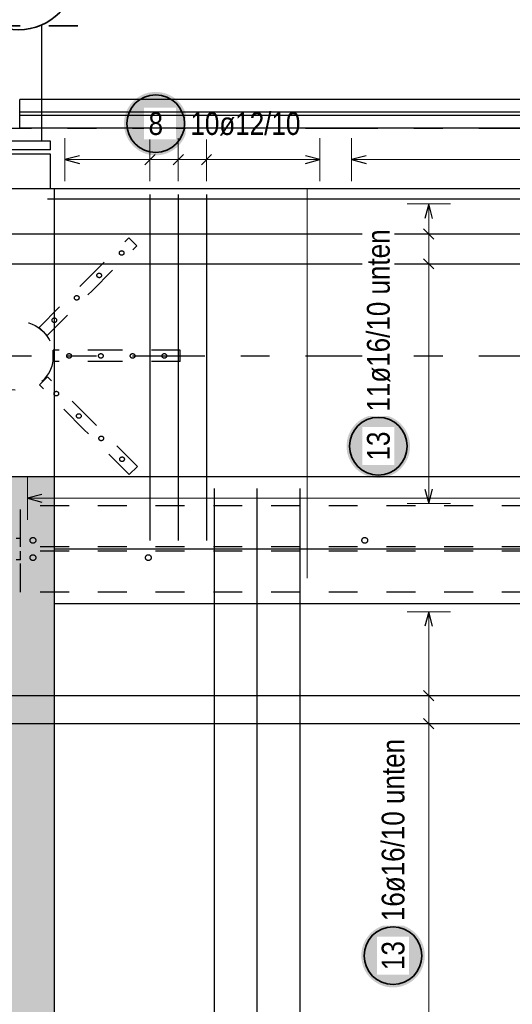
# Model space of a CAD drawing. Header units: millimetres. Extents: x -48 to 49.2, y -6.2 to 26.4.
# Tile 14 of 53: x 3 to 4.7, y 15.9 to 19.3. Entities that reach past the tile are written whole.
import ezdxf

# ---------------------------------------------------------------- set-up
doc = ezdxf.new("R2010")
doc.units = ezdxf.units.MM
doc.linetypes.add('DASHDOTX2', pattern=[2, 1, -0.5, 0, -0.5])
doc.linetypes.add('HIDDEN', pattern=[0.375, 0.25, -0.125])
for name, color, linetype, lineweight in [('Achsen', 7, 'Continuous', 20), ('Mattenbewehrung', 7, 'Continuous', 20), ('Schraffuren', 7, 'Continuous', 20)]:
    doc.layers.add(name, color=color, linetype=linetype, lineweight=lineweight)
doc.styles.add('Arial Narrow', font='ARIALN.TTF')
doc.dimstyles.new('Arch_Strakon_dimstyle', dxfattribs={"dimtxt": 8.75, "dimasz": 1, "dimexe": 1.25, "dimexo": 0.0625, "dimgap": 1, "dimtad": 0, "dimdec": 3, "dimzin": 12, "dimdsep": 46, "dimtxsty": 'Arial Narrow', "dimblk": 'Arrowhead_Tick', "dimsah": 1, "dimcen": 0, "dimse1": 1, "dimse2": 1, "dimclrd": 6, "dimclrt": 2, "dimazin": 0, "dimtfac": 1, "dimtdec": 4, "dimtmove": 0, "dimatfit": 3, "dimldrblk": 'NONE', "dimfxl": 1, "dimtvp": 1, "dimtolj": 1, "dimtzin": 0, "dimlwd": 13, "dimarcsym": 2})

# ---------------------------------------------------------------- blocks, each defined once
blk = doc.blocks.new('Arrowhead_Tick')
at = {"color": 0, "linetype": 'Continuous', "lineweight": -2}
for p, q in [((0, 10), (0, -5)), ((-1, 0), (0, 0)), ((5, 0), (0, 0))]:
    blk.add_line(p, q, dxfattribs=at)
at = {"color": 2, "linetype": 'Continuous', "lineweight": 35}
blk.add_line((2.21, 2.21), (-2.21, -2.21), dxfattribs=at)
blk = doc.blocks.new('*D15')
at = {"layer": 'Achsen', "color": 6, "linetype": 'Continuous', "lineweight": 13}
blk.add_line((6.35, 16.6691), (6.35, 17.2491), dxfattribs=at)
at = {"layer": 'Defpoints', "color": 0}
for p in [(3.0784, 17.2591), (6.35, 17.2591), (6.1301, 16.6591)]:
    blk.add_point(p, dxfattribs=at)
at = {"layer": 'Achsen', "color": 6, "lineweight": 13, "xscale": 0.01, "yscale": 0.01, "zscale": 0.01}
for p, rotation in [((6.35, 17.2591), 90), ((6.35, 16.6591), 270)]:
    blk.add_blockref('Arrowhead_Tick', p, dxfattribs=dict(at, rotation=rotation))
at = {"layer": 'Achsen', "color": 2, "lineweight": 35, "insert": (6.2803, 16.9591), "char_height": 0.0875, "attachment_point": 5, "rotation": 90, "style": 'Arial Narrow', "bg_fill": 3, "box_fill_scale": 1.1, "bg_fill_color": 256, "bg_fill_true_color": 13158600, "bg_fill_transparency": 0}
blk.add_mtext('\\A1;60', dxfattribs=at)
blk = doc.blocks.new('_None')

msp = doc.modelspace()

# ---------------------------------------------------------------- hatches: boundary and pattern name
at = {"lineweight": 25, "true_color": 0xffffff}
for points in [[(4.310361, 17.805877), (4.310294, 17.809716), (4.310093, 17.813551), (4.309759, 17.817376), (4.309291, 17.821186), (4.30869, 17.824979), (4.307958, 17.828748), (4.307094, 17.832489), (4.3061, 17.836198), (4.304978, 17.839869), (4.303728, 17.8435), (4.302352, 17.847084), (4.300851, 17.850618), (4.299229, 17.854098), (4.297486, 17.857519), (4.295624, 17.860877), (4.293647, 17.864169), (4.291556, 17.867389), (4.289353, 17.870534), (4.287043, 17.8736), (4.284626, 17.876584), (4.282107, 17.879482), (4.279489, 17.88229), (4.276774, 17.885005), (4.273966, 17.887623), (4.271068, 17.890142), (4.268084, 17.892559), (4.265018, 17.894869), (4.261873, 17.897072), (4.258653, 17.899163), (4.255361, 17.90114), (4.252003, 17.903002), (4.248582, 17.904745), (4.245102, 17.906367), (4.241568, 17.907868), (4.237984, 17.909244), (4.234353, 17.910494), (4.230682, 17.911616), (4.226973, 17.91261), (4.223232, 17.913474), (4.219463, 17.914206), (4.21567, 17.914807), (4.21186, 17.915275), (4.208035, 17.915609), (4.2042, 17.91581), (4.200361, 17.915877), (4.196522, 17.91581), (4.192688, 17.915609), (4.188863, 17.915275), (4.185052, 17.914807), (4.18126, 17.914206), (4.177491, 17.913474), (4.17375, 17.91261), (4.170041, 17.911616), (4.16637, 17.910494), (4.162739, 17.909244), (4.159155, 17.907868), (4.15562, 17.906367), (4.152141, 17.904745), (4.14872, 17.903002), (4.145361, 17.90114), (4.14207, 17.899163), (4.13885, 17.897072), (4.135705, 17.894869), (4.132639, 17.892559), (4.129655, 17.890142), (4.126757, 17.887623), (4.123949, 17.885005), (4.121234, 17.88229), (4.118615, 17.879482), (4.116097, 17.876584), (4.11368, 17.8736), (4.11137, 17.870534), (4.109167, 17.867389), (4.107076, 17.864169), (4.105099, 17.860877), (4.103237, 17.857519), (4.101494, 17.854098), (4.099871, 17.850618), (4.098371, 17.847084), (4.096995, 17.8435), (4.095745, 17.839869), (4.094623, 17.836198), (4.093629, 17.832489), (4.092765, 17.828748), (4.092033, 17.824979), (4.091432, 17.821186), (4.090964, 17.817376), (4.090629, 17.813551), (4.090428, 17.809716), (4.090361, 17.805877), (4.090428, 17.802038), (4.090629, 17.798204), (4.090964, 17.794379), (4.091432, 17.790568), (4.092033, 17.786776), (4.092765, 17.783007), (4.093629, 17.779266), (4.094623, 17.775557), (4.095745, 17.771886), (4.096995, 17.768255), (4.098371, 17.764671), (4.099871, 17.761136), (4.101494, 17.757657), (4.103237, 17.754236), (4.105099, 17.750877), (4.107076, 17.747586), (4.109167, 17.744366), (4.11137, 17.741221), (4.11368, 17.738155), (4.116097, 17.735171), (4.118615, 17.732273), (4.121234, 17.729465), (4.123949, 17.72675), (4.126757, 17.724131), (4.129655, 17.721613), (4.132639, 17.719196), (4.135705, 17.716886), (4.13885, 17.714683), (4.14207, 17.712592), (4.145361, 17.710615), (4.14872, 17.708753), (4.152141, 17.70701), (4.15562, 17.705387), (4.159155, 17.703887), (4.162739, 17.702511), (4.16637, 17.701261), (4.170041, 17.700139), (4.17375, 17.699145), (4.177491, 17.698281), (4.18126, 17.697549), (4.185052, 17.696948), (4.188863, 17.69648), (4.192688, 17.696145), (4.196522, 17.695944), (4.200361, 17.695877), (4.2042, 17.695944), (4.208035, 17.696145), (4.21186, 17.69648), (4.21567, 17.696948), (4.219463, 17.697549), (4.223232, 17.698281), (4.226973, 17.699145), (4.230682, 17.700139), (4.234353, 17.701261), (4.237984, 17.702511), (4.241568, 17.703887), (4.245102, 17.705387), (4.248582, 17.70701), (4.252003, 17.708753), (4.255361, 17.710615), (4.258653, 17.712592), (4.261873, 17.714683), (4.265018, 17.716886), (4.268084, 17.719196), (4.271068, 17.721613), (4.273966, 17.724131), (4.276774, 17.72675), (4.279489, 17.729465), (4.282107, 17.732273), (4.284626, 17.735171), (4.287043, 17.738155), (4.289353, 17.741221), (4.291556, 17.744366), (4.293647, 17.747586), (4.295624, 17.750877), (4.297486, 17.754236), (4.299229, 17.757657), (4.300851, 17.761136), (4.302352, 17.764671), (4.303728, 17.768255), (4.304978, 17.771886), (4.3061, 17.775557), (4.307094, 17.779266), (4.307958, 17.783007), (4.30869, 17.786776), (4.309291, 17.790568), (4.309759, 17.794379), (4.310093, 17.798204)], [(4.361416, 16.03813), (4.361349, 16.041969), (4.361148, 16.045803), (4.360813, 16.049628), (4.360345, 16.053439), (4.359744, 16.057231), (4.359012, 16.061), (4.358148, 16.064741), (4.357154, 16.06845), (4.356032, 16.072121), (4.354782, 16.075752), (4.353406, 16.079336), (4.351906, 16.082871), (4.350283, 16.08635), (4.34854, 16.089771), (4.346678, 16.09313), (4.344701, 16.096421), (4.34261, 16.099641), (4.340407, 16.102786), (4.338097, 16.105852), (4.33568, 16.108836), (4.333161, 16.111734), (4.330543, 16.114542), (4.327828, 16.117257), (4.32502, 16.119876), (4.322122, 16.122394), (4.319138, 16.124811), (4.316072, 16.127121), (4.312927, 16.129324), (4.309707, 16.131415), (4.306416, 16.133392), (4.303057, 16.135254), (4.299636, 16.136997), (4.296157, 16.13862), (4.292622, 16.14012), (4.289038, 16.141496), (4.285407, 16.142746), (4.281736, 16.143868), (4.278027, 16.144862), (4.274286, 16.145726), (4.270517, 16.146458), (4.266725, 16.147059), (4.262914, 16.147527), (4.259089, 16.147862), (4.255254, 16.148063), (4.251416, 16.14813), (4.247577, 16.148063), (4.243742, 16.147862), (4.239917, 16.147527), (4.236106, 16.147059), (4.232314, 16.146458), (4.228545, 16.145726), (4.224804, 16.144862), (4.221095, 16.143868), (4.217424, 16.142746), (4.213793, 16.141496), (4.210209, 16.14012), (4.206674, 16.13862), (4.203195, 16.136997), (4.199774, 16.135254), (4.196416, 16.133392), (4.193124, 16.131415), (4.189904, 16.129324), (4.186759, 16.127121), (4.183693, 16.124811), (4.180709, 16.122394), (4.177811, 16.119876), (4.175003, 16.117257), (4.172288, 16.114542), (4.16967, 16.111734), (4.167151, 16.108836), (4.164734, 16.105852), (4.162424, 16.102786), (4.160221, 16.099641), (4.15813, 16.096421), (4.156153, 16.09313), (4.154291, 16.089771), (4.152548, 16.08635), (4.150926, 16.082871), (4.149425, 16.079336), (4.148049, 16.075752), (4.146799, 16.072121), (4.145677, 16.06845), (4.144683, 16.064741), (4.143819, 16.061), (4.143087, 16.057231), (4.142486, 16.053439), (4.142018, 16.049628), (4.141683, 16.045803), (4.141483, 16.041969), (4.141416, 16.03813), (4.141483, 16.034291), (4.141683, 16.030456), (4.142018, 16.026631), (4.142486, 16.022821), (4.143087, 16.019028), (4.143819, 16.015259), (4.144683, 16.011518), (4.145677, 16.007809), (4.146799, 16.004138), (4.148049, 16.000507), (4.149425, 15.996923), (4.150926, 15.993389), (4.152548, 15.989909), (4.154291, 15.986488), (4.156153, 15.98313), (4.15813, 15.979838), (4.160221, 15.976618), (4.162424, 15.973473), (4.164734, 15.970407), (4.167151, 15.967423), (4.16967, 15.964525), (4.172288, 15.961717), (4.175003, 15.959002), (4.177811, 15.956384), (4.180709, 15.953865), (4.183693, 15.951448), (4.186759, 15.949138), (4.189904, 15.946935), (4.193124, 15.944844), (4.196416, 15.942867), (4.199774, 15.941005), (4.203195, 15.939262), (4.206674, 15.93764), (4.210209, 15.936139), (4.213793, 15.934763), (4.217424, 15.933513), (4.221095, 15.932391), (4.224804, 15.931397), (4.228545, 15.930533), (4.232314, 15.929801), (4.236106, 15.9292), (4.239917, 15.928732), (4.243742, 15.928398), (4.247577, 15.928197), (4.251416, 15.92813), (4.255254, 15.928197), (4.259089, 15.928398), (4.262914, 15.928732), (4.266725, 15.9292), (4.270517, 15.929801), (4.274286, 15.930533), (4.278027, 15.931397), (4.281736, 15.932391), (4.285407, 15.933513), (4.289038, 15.934763), (4.292622, 15.936139), (4.296157, 15.93764), (4.299636, 15.939262), (4.303057, 15.941005), (4.306416, 15.942867), (4.309707, 15.944844), (4.312927, 15.946935), (4.316072, 15.949138), (4.319138, 15.951448), (4.322122, 15.953865), (4.32502, 15.956384), (4.327828, 15.959002), (4.330543, 15.961717), (4.333161, 15.964525), (4.33568, 15.967423), (4.338097, 15.970407), (4.340407, 15.973473), (4.34261, 15.976618), (4.344701, 15.979838), (4.346678, 15.98313), (4.34854, 15.986488), (4.350283, 15.989909), (4.351906, 15.993389), (4.353406, 15.996923), (4.354782, 16.000507), (4.356032, 16.004138), (4.357154, 16.007809), (4.358148, 16.011518), (4.359012, 16.015259), (4.359744, 16.019028), (4.360345, 16.022821), (4.360813, 16.026631), (4.361148, 16.030456)]]:
    msp.add_hatch(color=7, dxfattribs=at).paths.add_polyline_path(points)
at = {"layer": 'Schraffuren', "lineweight": 25, "true_color": 0xffffff}
msp.add_hatch(color=7, dxfattribs=at).paths.add_polyline_path([(3.53901, 18.925), (3.538943, 18.928839), (3.538742, 18.932673), (3.538408, 18.936498), (3.53794, 18.940309), (3.537339, 18.944101), (3.536607, 18.94787), (3.535743, 18.951611), (3.534749, 18.95532), (3.533627, 18.958992), (3.532377, 18.962622), (3.531001, 18.966207), (3.5295, 18.969741), (3.527878, 18.973221), (3.526135, 18.976642), (3.524273, 18.98), (3.522296, 18.983291), (3.520205, 18.986511), (3.518002, 18.989656), (3.515692, 18.992723), (3.513275, 18.995707), (3.510756, 18.998604), (3.508138, 19.001412), (3.505423, 19.004127), (3.502615, 19.006746), (3.499717, 19.009265), (3.496733, 19.011681), (3.493667, 19.013992), (3.490522, 19.016194), (3.487302, 19.018285), (3.48401, 19.020263), (3.480652, 19.022124), (3.477231, 19.023867), (3.473751, 19.02549), (3.470217, 19.02699), (3.466633, 19.028366), (3.463002, 19.029616), (3.459331, 19.030739), (3.455622, 19.031733), (3.451881, 19.032596), (3.448112, 19.033329), (3.444319, 19.033929), (3.440509, 19.034397), (3.436684, 19.034732), (3.432849, 19.034933), (3.42901, 19.035), (3.425171, 19.034933), (3.421337, 19.034732), (3.417512, 19.034397), (3.413701, 19.033929), (3.409909, 19.033329), (3.40614, 19.032596), (3.402399, 19.031733), (3.39869, 19.030739), (3.395019, 19.029616), (3.391388, 19.028366), (3.387804, 19.02699), (3.384269, 19.02549), (3.38079, 19.023867), (3.377369, 19.022124), (3.37401, 19.020263), (3.370719, 19.018285), (3.367499, 19.016194), (3.364354, 19.013992), (3.361288, 19.011681), (3.358304, 19.009265), (3.355406, 19.006746), (3.352598, 19.004127), (3.349883, 19.001412), (3.347265, 18.998604), (3.344746, 18.995707), (3.342329, 18.992723), (3.340019, 18.989656), (3.337816, 18.986511), (3.335725, 18.983291), (3.333748, 18.98), (3.331886, 18.976642), (3.330143, 18.973221), (3.32852, 18.969741), (3.32702, 18.966207), (3.325644, 18.962622), (3.324394, 18.958992), (3.323272, 18.95532), (3.322278, 18.951611), (3.321414, 18.94787), (3.320682, 18.944101), (3.320081, 18.940309), (3.319613, 18.936498), (3.319278, 18.932673), (3.319077, 18.928839), (3.31901, 18.925), (3.319077, 18.921161), (3.319278, 18.917327), (3.319613, 18.913502), (3.320081, 18.909691), (3.320682, 18.905899), (3.321414, 18.90213), (3.322278, 18.898389), (3.323272, 18.89468), (3.324394, 18.891008), (3.325644, 18.887378), (3.32702, 18.883793), (3.32852, 18.880259), (3.330143, 18.876779), (3.331886, 18.873358), (3.333748, 18.87), (3.335725, 18.866709), (3.337816, 18.863489), (3.340019, 18.860344), (3.342329, 18.857277), (3.344746, 18.854293), (3.347265, 18.851396), (3.349883, 18.848588), (3.352598, 18.845873), (3.355406, 18.843254), (3.358304, 18.840735), (3.361288, 18.838319), (3.364354, 18.836008), (3.367499, 18.833806), (3.370719, 18.831715), (3.37401, 18.829737), (3.377369, 18.827876), (3.38079, 18.826133), (3.384269, 18.82451), (3.387804, 18.82301), (3.391388, 18.821634), (3.395019, 18.820384), (3.39869, 18.819261), (3.402399, 18.818267), (3.40614, 18.817404), (3.409909, 18.816671), (3.413701, 18.816071), (3.417512, 18.815603), (3.421337, 18.815268), (3.425171, 18.815067), (3.42901, 18.815), (3.432849, 18.815067), (3.436684, 18.815268), (3.440509, 18.815603), (3.444319, 18.816071), (3.448112, 18.816671), (3.451881, 18.817404), (3.455622, 18.818267), (3.459331, 18.819261), (3.463002, 18.820384), (3.466633, 18.821634), (3.470217, 18.82301), (3.473751, 18.82451), (3.477231, 18.826133), (3.480652, 18.827876), (3.48401, 18.829737), (3.487302, 18.831715), (3.490522, 18.833806), (3.493667, 18.836008), (3.496733, 18.838319), (3.499717, 18.840735), (3.502615, 18.843254), (3.505423, 18.845873), (3.508138, 18.848588), (3.510756, 18.851396), (3.513275, 18.854293), (3.515692, 18.857277), (3.518002, 18.860344), (3.520205, 18.863489), (3.522296, 18.866709), (3.524273, 18.87), (3.526135, 18.873358), (3.527878, 18.876779), (3.5295, 18.880259), (3.531001, 18.883793), (3.532377, 18.887378), (3.533627, 18.891008), (3.534749, 18.89468), (3.535743, 18.898389), (3.536607, 18.90213), (3.537339, 18.905899), (3.53794, 18.909691), (3.538408, 18.913502), (3.538742, 18.917327)])
at = {"layer": 'Schraffuren', "lineweight": 25, "true_color": 0xd7ffd7}
msp.add_hatch(color=254, dxfattribs=at).paths.add_polyline_path([(3.078379, 17.699131), (3.078379, 3.989134), (2.828379, 3.989131), (2.828379, 17.699131)])

# ---------------------------------------------------------------- linework, layer by layer
at = {"color": 2, "linetype": 'HIDDEN', "lineweight": 35, "ltscale": 0.25}
msp.add_line((3.158806, 19.264521), (2.748806, 19.264521), dxfattribs=at)
at = {"color": 3, "linetype": 'Continuous', "lineweight": 25}
for p, q in [((3.033806, 18.864135), (3.033806, 19.264521)), ((5.173821, 19.009135), (3.033806, 19.009135)), ((3.033806, 18.864135), (2.873806, 18.864135)), ((3.063806, 18.864135), (3.033806, 18.864135)), ((3.063806, 18.834135), (3.063806, 18.864135)), ((3.063806, 18.834135), (2.843806, 18.834135)), ((3.063806, 18.819135), (2.843806, 18.819135)), ((3.063806, 18.699135), (3.063806, 18.819135)), ((3.078379, 17.699131), (3.078379, 18.699135)), ((4.375, 18.646135), (4.361603, 18.596135)), ((4.388397, 18.596135), (4.375, 18.646135)), ((4.357322, 18.559912), (4.392678, 18.524557)), ((2.868379, 18.542234), (12.238771, 18.542234)), ((4.357322, 18.456012), (4.392678, 18.420656)), ((2.868379, 18.438334), (12.238771, 18.438334)), ((12.028771, 17.699135), (3.078379, 17.699131)), ((3.034379, 17.638692), (2.984379, 17.625294)), ((4.361603, 17.657132), (4.375, 17.607132)), ((4.375, 17.607132), (4.388397, 17.657132)), ((2.984379, 17.625294), (3.034379, 17.611897)), ((12.028771, 17.449131), (3.078379, 17.449131))]:
    msp.add_line(p, q, dxfattribs=at)
at = {"color": 3, "linetype": 'HIDDEN', "lineweight": 25, "ltscale": 0.25}
for p, q in [((3.033806, 19.009135), (2.957735, 19.009135)), ((2.957735, 18.964635), (2.957735, 19.009135)), ((3.033806, 18.964635), (2.957735, 18.964635)), ((2.957735, 18.953635), (2.957735, 18.964635)), ((3.033806, 18.953635), (2.957735, 18.953635)), ((2.957735, 18.909135), (2.957735, 18.953635)), ((3.033806, 18.909135), (2.957735, 18.909135)), ((3.18008, 18.37369), (3.335644, 18.529253)), ((3.363928, 18.500969), (3.335644, 18.529253)), ((3.208365, 18.345405), (3.363928, 18.500969)), ((3.024517, 18.218126), (3.18008, 18.37369)), ((3.052801, 18.189842), (3.208365, 18.345405)), ((3.052801, 18.189842), (3.024517, 18.218126)), ((3.293806, 18.139131), (3.073806, 18.139131)), ((3.073806, 18.099131), (3.073806, 18.139131)), ((3.513806, 18.139131), (3.293806, 18.139131)), ((3.513806, 18.099131), (3.513806, 18.139131)), ((3.293806, 18.099131), (3.073806, 18.099131)), ((3.513806, 18.099131), (3.293806, 18.099131)), ((3.025931, 18.018722), (3.054215, 18.047006)), ((3.209779, 17.891443), (3.054215, 18.047006)), ((3.181494, 17.863159), (3.025931, 18.018722)), ((3.365342, 17.735879), (3.209779, 17.891443)), ((3.337058, 17.707595), (3.181494, 17.863159)), ((3.337058, 17.707595), (3.365342, 17.735879)), ((13.528768, 17.599131), (2.253429, 17.599131)), ((2.960879, 17.486131), (2.960879, 17.599131)), ((13.528768, 17.456131), (2.253429, 17.456131)), ((2.960879, 17.486131), (2.945879, 17.486131)), ((2.960879, 17.456131), (2.960879, 17.486131)), ((13.528768, 17.442131), (2.253429, 17.442131)), ((2.960879, 17.412131), (2.960879, 17.442131)), ((2.960879, 17.412131), (2.945879, 17.412131)), ((2.960879, 17.299131), (2.960879, 17.412131))]:
    msp.add_line(p, q, dxfattribs=at)
at = {"color": 5, "linetype": 'Continuous', "lineweight": 18}
for p, q in [((4.45, 18.646135), (4.3, 18.646135)), ((4.375, 17.607132), (4.375, 18.646135)), ((4.3, 18.542234), (4.45, 18.542234)), ((4.3, 18.438334), (4.45, 18.438334)), ((2.984379, 17.700294), (2.984379, 17.550294)), ((12.122771, 17.625298), (2.984379, 17.625294)), ((4.3, 17.607132), (4.45, 17.607132))]:
    msp.add_line(p, q, dxfattribs=at)
at = {"color": 3, "linetype": 'HIDDEN', "lineweight": 25, "ltscale": 0.25}
for centre, radius in [((3.310895, 18.47622), 0.008), ((3.233113, 18.398438), 0.008), ((3.155332, 18.320657), 0.008), ((3.07755, 18.242875), 0.008), ((2.953806, 18.119131), 0.12), ((3.128806, 18.119131), 0.008), ((3.238806, 18.119131), 0.008), ((3.348806, 18.119131), 0.008), ((3.458806, 18.119131), 0.008), ((3.084621, 17.988317), 0.008), ((3.162403, 17.910535), 0.008), ((3.240184, 17.832753), 0.008), ((3.312309, 17.760628), 0.008), ((3.003379, 17.479131), 0.01), ((4.153379, 17.479131), 0.01), ((3.003379, 17.419131), 0.01), ((3.403379, 17.419131), 0.01)]:
    msp.add_circle(centre, radius, dxfattribs=at)
at = {"color": 2, "linetype": 'Continuous', "lineweight": 35}
for centre in [(4.200361, 17.805877), (4.251416, 16.03813)]:
    msp.add_circle(centre, 0.1, dxfattribs=at)
at = {"layer": 'Achsen', "color": 3, "linetype": 'DASHDOTX2', "lineweight": 25, "ltscale": 0.25}
for p, q in [((1.548578, 18.909131), (14.028942, 18.909131)), ((1.548578, 18.119131), (14.028942, 18.119131))]:
    msp.add_line(p, q, dxfattribs=at)
at = {"layer": 'Achsen', "color": 2, "linetype": 'Continuous', "lineweight": 35}
msp.add_circle((2.953775, 19.450591), 0.2, dxfattribs=at)
at = {"layer": 'Mattenbewehrung', "color": 3, "linetype": 'Continuous', "lineweight": 25}
msp.add_line((3.078379, 17.699131), (2.828379, 17.699131), dxfattribs=at)
at = {"layer": 'Schraffuren', "color": 5, "linetype": 'Continuous', "lineweight": 18}
for p, q in [((3.11438, 18.875), (3.11438, 18.725)), ((3.408845, 18.725), (3.408845, 18.875)), ((3.507, 18.725), (3.507, 18.875)), ((3.605155, 18.725), (3.605155, 18.875)), ((3.997775, 18.725), (3.997775, 18.875)), ((4.107776, 18.875), (4.107776, 18.725)), ((3.997775, 18.8), (3.11438, 18.8)), ((6.399812, 18.8), (4.107776, 18.8))]:
    msp.add_line(p, q, dxfattribs=at)
at = {"layer": 'Schraffuren', "color": 3, "linetype": 'Continuous', "lineweight": 25}
for p, q in [((3.16438, 18.813397), (3.11438, 18.8)), ((3.11438, 18.8), (3.16438, 18.786603)), ((3.391167, 18.782322), (3.426522, 18.817678)), ((3.489322, 18.782322), (3.524677, 18.817678)), ((3.587477, 18.782322), (3.622832, 18.817678)), ((3.997775, 18.8), (3.947775, 18.813397)), ((3.947775, 18.786603), (3.997775, 18.8)), ((4.157776, 18.813397), (4.107776, 18.8)), ((4.107776, 18.8), (4.157776, 18.786603)), ((3.408845, 18.679135), (3.408845, 17.479135)), ((3.507, 18.679135), (3.507, 17.479135)), ((3.605155, 18.679135), (3.605155, 17.479135))]:
    msp.add_line(p, q, dxfattribs=at)
at = {"layer": 'Schraffuren', "color": 9, "linetype": 'Continuous', "lineweight": 0}
msp.add_line((3.953775, 18.699135), (3.953775, 17.34759), dxfattribs=at)
at = {"layer": 'Schraffuren', "color": 2, "linetype": 'Continuous', "lineweight": 35}
msp.add_circle((3.42901, 18.925), 0.1, dxfattribs=at)

# ---------------------------------------------------------------- next in the draw order: texts
at = {"color": 2, "lineweight": 35, "char_height": 0.07875, "attachment_point": 1, "rotation": 90, "line_spacing_factor": 0.9, "style": 'Arial Narrow', "bg_fill": 3, "box_fill_scale": 1.2, "bg_fill_color": 256, "bg_fill_true_color": 13158600, "bg_fill_transparency": 0}
for s, insert in [('11ø16/10 unten', (4.160986, 17.925877)), ('13', (4.160986, 17.756265)), ('13', (4.212041, 15.988517))]:
    msp.add_mtext(s, dxfattribs=dict(at, insert=insert))
at = {"layer": 'Schraffuren', "color": 2, "lineweight": 35, "char_height": 0.07875, "attachment_point": 1, "line_spacing_factor": 0.9, "style": 'Arial Narrow', "bg_fill": 3, "box_fill_scale": 1.2, "bg_fill_color": 256, "bg_fill_true_color": 13158600, "bg_fill_transparency": 0}
for s, insert in [('8', (3.404204, 18.964375)), ('10ø12/10', (3.54901, 18.964375))]:
    msp.add_mtext(s, dxfattribs=dict(at, insert=insert))

# ---------------------------------------------------------------- next in the draw order: dimensions: what is measured, and where the dimension line sits
at = {"layer": 'Achsen', "lineweight": 35}
dim = msp.add_linear_dim(base=(6.35, 17.259131), p1=(6.130071, 16.659132), p2=(3.078379, 17.259131), angle=90, text='60', dimstyle='Arch_Strakon_dimstyle', override={"dimscale": 0.01, "dimtxt": 8.75, "dimasz": 1, "dimgap": 2.5, "dimtad": 1, "dimjust": 0, "dimtih": 0, "dimtoh": 0, "dimdec": 3, "dimdsep": 46, "dimtxsty": 'Arial Narrow', "dimclrd": 6, "dimclrt": 2, "dimtix": 1, "dimtofl": 255, "dimtmove": 0, "dimatfit": 2, "dimfxl": 0, "dimfxlon": 0, "dimtvp": 28.571429, "dimtfill": 1, "dimtfillclr": 7, "dimlwd": 13}, dxfattribs=at)
dim.commit()
dim.dimension.update_dxf_attribs({"geometry": '*D15', "text_midpoint": (6.35, 16.959132), "dimtype": 160})

# ---------------------------------------------------------------- next in the draw order: linework, layer by layer
at = {"color": 3, "linetype": 'Continuous', "lineweight": 25}
for p, q in [((5.173821, 18.964635), (3.033806, 18.964635)), ((5.173821, 18.953635), (3.033806, 18.953635)), ((5.173821, 18.909135), (3.033806, 18.909135)), ((12.278771, 18.699135), (2.828379, 18.699135)), ((12.028771, 17.259131), (3.078379, 17.259131)), ((4.375, 17.231131), (4.361603, 17.181131)), ((4.388397, 17.181131), (4.375, 17.231131)), ((4.392678, 16.922654), (4.357322, 16.958009)), ((2.868379, 16.940331), (12.238771, 16.940331)), ((2.868379, 16.843398), (12.238771, 16.843398)), ((4.392678, 16.82572), (4.357322, 16.861076))]:
    msp.add_line(p, q, dxfattribs=at)
at = {"color": 3, "linetype": 'HIDDEN', "lineweight": 25, "ltscale": 0.25}
msp.add_line((13.528768, 17.299131), (2.253429, 17.299131), dxfattribs=at)
at = {"color": 5, "linetype": 'Continuous', "lineweight": 18}
for p, q in [((4.45, 17.231131), (4.3, 17.231131)), ((4.375, 17.231131), (4.375, 15.777133)), ((4.45, 16.940331), (4.3, 16.940331)), ((4.45, 16.843398), (4.3, 16.843398))]:
    msp.add_line(p, q, dxfattribs=at)
at = {"layer": 'Mattenbewehrung', "color": 3, "linetype": 'Continuous', "lineweight": 25}
msp.add_line((3.078379, 3.989134), (3.078379, 17.699131), dxfattribs=at)
at = {"layer": 'Schraffuren', "color": 3, "linetype": 'Continuous', "lineweight": 25}
for p, q in [((3.053819, 18.664135), (13.153819, 18.664135)), ((3.633092, 10.959131), (3.633092, 17.659131)), ((3.781035, 10.959131), (3.781035, 17.659131)), ((3.928978, 10.959131), (3.928978, 17.659131))]:
    msp.add_line(p, q, dxfattribs=at)

# ---------------------------------------------------------------- next in the draw order: texts
at = {"color": 2, "lineweight": 35, "insert": (4.212041, 16.15813), "char_height": 0.07875, "attachment_point": 1, "rotation": 90, "line_spacing_factor": 0.9, "style": 'Arial Narrow', "bg_fill": 3, "box_fill_scale": 1.2, "bg_fill_color": 256, "bg_fill_true_color": 13158600, "bg_fill_transparency": 0}
msp.add_mtext('16ø16/10 unten', dxfattribs=at)

doc.saveas('drawing.dxf')
